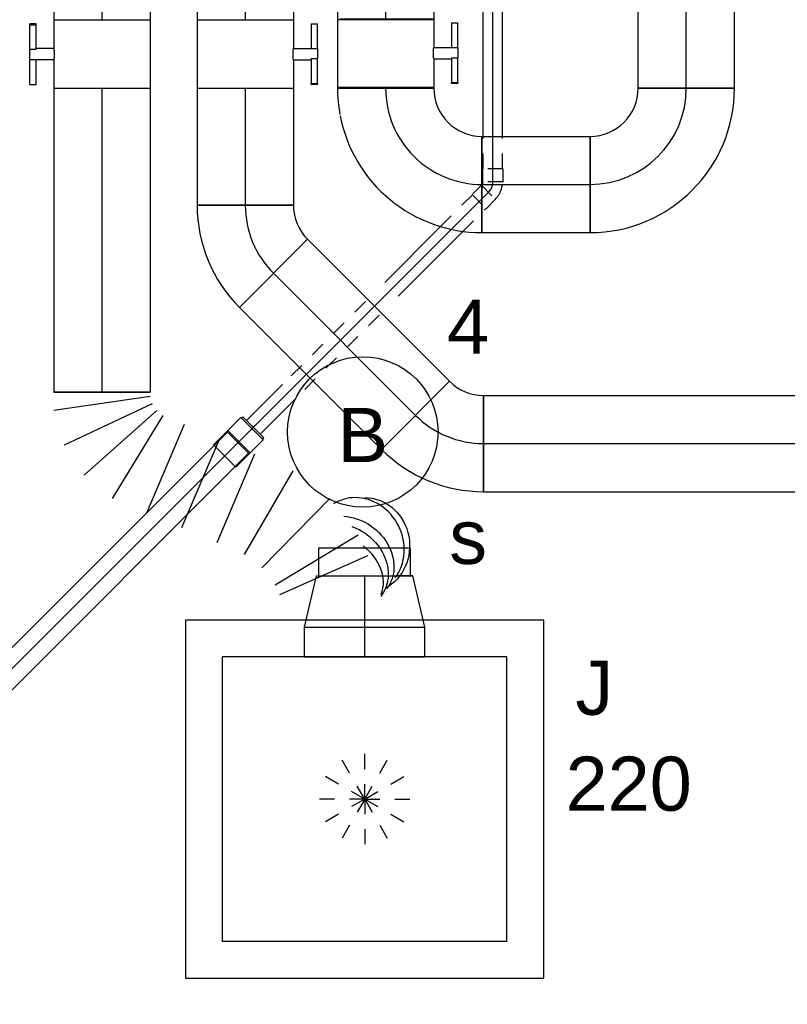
# Model space of a CAD drawing. Extents: x -257677 to 221252, y -185516 to 120782.
# Tile 117 of 171: x -25032 to -23756, y -52442 to -50805. Entities that reach past the tile are written whole.
import ezdxf
from ezdxf.enums import TextEntityAlignment as Align
from ezdxf.lldxf.tags import DXFTag

# ---------------------------------------------------------------- set-up
doc = ezdxf.new("R2010")
doc.units = 0
doc.header["$LTSCALE"] = 50
doc.linetypes.add('AUSGEZOGEN', pattern=[0])
doc.linetypes.add('STREEPJES', pattern=[0.1, 0.05, -0.05])
doc.layers.get('0').update_dxf_attribs({"linetype": 'CONTINUOUS'})
for name, color, linetype in [('EL6311--', 3, 'CONTINUOUS'), ('WL524---_D', 153, 'CONTINUOUS'), ('WL524---_HARTLIJN', 8, 'CONTINUOUS'), ('WL570---_TOEVOER', 3, 'CONTINUOUS'), ('WL570---_TOEVOER_HL', 8, 'CONTINUOUS'), ('WL570---_TOEVOER_RST', 2, 'CONTINUOUS'), ('WL570---_TOEVOER_RST_HL', 1, 'CONTINUOUS'), ('WM570---_TOEVOER_PR', 1, 'CONTINUOUS'), ('WM570---_TOEVOER_RST_PR', 1, 'CONTINUOUS')]:
    doc.layers.add(name, color=color, linetype=linetype)
doc.styles.add('BURO-018', font='ARIAL.TTF', dxfattribs={"height": 63})
tags = doc.linetypes.add('CENTER2', pattern=[28.575000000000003, 19.05, -3.175, 3.175, -3.175]).pattern_tags.tags
tags[10:11] = [DXFTag(74, 4), DXFTag(75, 0), DXFTag(340, '0'), DXFTag(46, 1.0), DXFTag(50, 0.0), DXFTag(44, 0.0), DXFTag(45, 0.0)]
tags[8:9] = [DXFTag(74, 4), DXFTag(75, 0), DXFTag(340, '0'), DXFTag(46, 1.0), DXFTag(50, 0.0), DXFTag(44, 0.0), DXFTag(45, 0.0)]
tags[6:7] = [DXFTag(74, 4), DXFTag(75, 0), DXFTag(340, '0'), DXFTag(46, 1.0), DXFTag(50, 0.0), DXFTag(44, 0.0), DXFTag(45, 0.0)]
tags[4:5] = [DXFTag(74, 4), DXFTag(75, 0), DXFTag(340, '0'), DXFTag(46, 1.0), DXFTag(50, 0.0), DXFTag(44, 0.0), DXFTag(45, 0.0)]

# ---------------------------------------------------------------- blocks, each defined once
blk = doc.blocks.new('1115B3')
at = {"color": 0, "linetype": 'Continuous'}
blk.add_circle((0, 3.5), 2.5, dxfattribs=at)
at = {"color": 0, "linetype": 'Continuous', "style": 'BURO-018'}
for tag, p in [('E_GKAST', (0, 11.5)), ('E_GROEP', (0, 8.5)), ('E_SGROEP', (4.5, 8.5)), ('E_ARMCODE', (0, 3.5)), ('E_SLET', (4.5, 2.5))]:
    blk.add_attdef(tag, text='', height=1.8, dxfattribs=at).set_placement(p, align=Align.MIDDLE)
blk = doc.blocks.new('*U795')
at = {"color": 0, "ltscale": 10}
for p, q in [((297.5, 297.5, -2757.5), (-297.5, 297.5, -2757.5)), ((-297.5, 297.5, -2757.5), (-297.5, -297.5, -2757.5)), ((297.5, -297.5, -2757.5), (297.5, 297.5, -2757.5)), ((236.5, 236.5, -2757.5), (-236.5, 236.5, -2757.5)), ((-236.5, -236.5, -2757.5), (-236.5, 236.5, -2757.5)), ((236.5, -236.5, -2757.5), (236.5, 236.5, -2757.5)), ((236.5, -236.5, -2757.5), (-236.5, -236.5, -2757.5)), ((-297.5, -297.5, -2757.5), (297.5, -297.5, -2757.5))]:
    blk.add_line(p, q, dxfattribs=at)
at = {"color": 8, "linetype": 'STREEPJES', "ltscale": 10}
for q in [(0, 100, -2757.5), (-50, 86.60254037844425, -2757.5), (50, 86.60254037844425, -2757.5), (-86.60254037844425, 50, -2757.5), (86.60254037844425, 50, -2757.5), (-100, 0, -2757.5), (-86.60254037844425, -50, -2757.5), (-50, -86.60254037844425, -2757.5), (0, -100, -2757.5), (50, -86.60254037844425, -2757.5), (86.60254037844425, -50, -2757.5), (100, 0, -2757.5)]:
    blk.add_line((0, 0, -2757.5), q, dxfattribs=at)
at = {"layer": 'WL570---_TOEVOER_RST_HL', "linetype": 'CENTER2'}
blk.add_circle((0, 0, -2757.5), 0.075, dxfattribs=at)
at = {"layer": 'WL570---_TOEVOER_RST', "color": 1, "style": 'BURO-018'}
for tag in ['MC', 'Q']:
    blk.add_attdef(tag, text='', height=90, dxfattribs=at).set_placement((0, 0), align=Align.MIDDLE)
at = {"layer": 'WM570---_TOEVOER_RST_PR', "color": 1, "style": 'BURO-018'}
blk.add_attdef('POSNR', text='', height=90, dxfattribs=at).set_placement((0, 0), align=Align.MIDDLE)
blk = doc.blocks.new('*U892')
at = {"color": 0, "ltscale": 10}
for p, q in [((0, 80.00000000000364, -2960), (760.7369599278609, 80.0000000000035, -2960)), ((0, -79.99999999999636, -2960), (2.939152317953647e-14, 80.00000000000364, -2960)), ((760.7369599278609, 80.00000000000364, -2960), (760.7369599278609, -79.99999999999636, -2960)), ((0, -79.99999999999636, -2960), (760.7369599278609, -79.9999999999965, -2960))]:
    blk.add_line(p, q, dxfattribs=at)
at = {"layer": 'WL570---_TOEVOER_HL', "linetype": 'CENTER2'}
blk.add_line((0, 3.637978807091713e-12, -2960), (760.7369599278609, 3.498233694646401e-12, -2960), dxfattribs=at)
at = {"layer": 'WM570---_TOEVOER_PR', "color": 1, "style": 'BURO-018'}
blk.add_attdef('POSNR', text='', height=90, dxfattribs=at).set_placement((0, 0), align=Align.MIDDLE)
blk = doc.blocks.new('*U894')
at = {"color": 0, "ltscale": 10}
for p, q in [((-9.687362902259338, 103.4497220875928, -2960), (103.4497220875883, -9.687362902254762, -2960)), ((-66.29999999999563, -80, -2960), (-66.30000000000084, 80.00000000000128, -2960))]:
    blk.add_line(p, q, dxfattribs=at)
for centre, radius, start, end in [((-66.29999999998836, 160.0623591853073, -2960), 80.06235918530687, 269.9999999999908, 315.0000000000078), ((-66.30000000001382, 160.0623591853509, -2960), 240.062359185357, 270.0000000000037, 314.9999999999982)]:
    blk.add_arc(centre, radius, start, end, dxfattribs=at)
at = {"layer": 'WL570---_TOEVOER_HL', "linetype": 'CENTER2'}
blk.add_arc((-66.30000000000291, 160.0623591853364, -2960), 160.0623591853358, 270.0000000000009, 315, dxfattribs=at)
at = {"layer": 'WM570---_TOEVOER_PR', "color": 1, "style": 'BURO-018'}
blk.add_attdef('POSNR', text='', height=90, dxfattribs=at).set_placement((0, 0), align=Align.MIDDLE)
blk = doc.blocks.new('*U896')
at = {"color": 0, "ltscale": 10}
for p, q in [((0, 80, -2960), (1244.696070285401, 80, -2960)), ((0, -80, -2960), (0, 80, -2960)), ((1244.696070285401, 80, -2960), (1244.696070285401, -80, -2960)), ((0, -80, -2960), (1244.696070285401, -80, -2960))]:
    blk.add_line(p, q, dxfattribs=at)
at = {"layer": 'WL570---_TOEVOER_HL', "linetype": 'CENTER2'}
blk.add_line((0, 0, -2960), (1244.696070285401, 0, -2960), dxfattribs=at)
at = {"layer": 'WM570---_TOEVOER_PR', "color": 1, "style": 'BURO-018'}
blk.add_attdef('POSNR', text='', height=90, dxfattribs=at).set_placement((0, 0), align=Align.MIDDLE)
blk = doc.blocks.new('*U898')
at = {"color": 0, "ltscale": 10}
for p, q in [((-49.5, 100, -2780), (0, 99.99999999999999, -2780)), ((-49.5, 100, -2780), (-49.50000000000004, -100, -2780)), ((0, 100, -2780), (85.19999999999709, 79.99999999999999, -2780)), ((0, 100, -2780), (-3.673940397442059e-14, -100, -2780)), ((0, 100, -2780), (-3.673940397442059e-14, -100, -2780)), ((0, 100, -2780), (-3.673940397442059e-14, -100, -2780)), ((85.19999999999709, 80, -2780), (85.19999999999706, -80, -2780)), ((85.19999999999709, 80, -2780), (85.19999999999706, -80, -2780)), ((85.19999999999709, 76, -2780), (131.8999999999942, 75.99999999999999, -2780)), ((131.8999999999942, 76, -2780), (131.8999999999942, -76, -2780)), ((131.8999999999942, 76, -2780), (131.8999999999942, -76, -2780)), ((0, -100, -2780), (85.19999999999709, -80.00000000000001, -2780)), ((85.19999999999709, -76, -2780), (131.8999999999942, -76.00000000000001, -2780)), ((-49.5, -100, -2780), (0, -100, -2780))]:
    blk.add_line(p, q, dxfattribs=at)
at = {"layer": 'WL570---_TOEVOER_RST_HL', "linetype": 'CENTER2'}
for p, q in [((-49.5, 0, -2780), (0, -9.093002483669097e-15, -2780)), ((0, 0, -2780), (85.19999999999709, -1.565098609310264e-14, -2780))]:
    blk.add_line(p, q, dxfattribs=at)
blk.add_circle((85.19999999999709, 0, -2780), 0.075, dxfattribs=at)
at = {"layer": 'WM570---_TOEVOER_RST_PR', "color": 1, "style": 'BURO-018'}
blk.add_attdef('POSNR', text='', height=90, dxfattribs=at).set_placement((0, 0), align=Align.MIDDLE)
blk = doc.blocks.new('*U899')
at = {"color": 0, "ltscale": 10}
for p, q in [((305.1564852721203, 516.6920556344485, -2960), (305.1564852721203, 489.7513343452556, -2960)), ((320.2381389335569, 287.9656799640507, -2960), (236.8242675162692, 425.9784964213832, -2960)), ((271.7515399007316, 441.5115102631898, -2960), (336.7678822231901, 295.3168618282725, -2960)), ((176.8446913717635, 378.5737925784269, -2960), (291.8520976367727, 265.5308451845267, -2960)), ((269.9095987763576, 236.7625310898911, -2960), (130.4802910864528, 317.7864757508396, -2960)), ((103.1529574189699, 253.3723160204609, -2960), (250.4459484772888, 190.8841188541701, -2960)), ((78.35632259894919, 194.9233500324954, -2960), (225.6493136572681, 132.4351528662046, -2960)), ((53.55968777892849, 136.4743840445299, -2960), (200.8526788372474, 73.98618687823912, -2960)), ((38.59008602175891, 101.1890418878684, -2960), (176.681921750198, 17.01249794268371, -2960)), ((19.1923307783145, 83.7954295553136, -2960), (87.87070033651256, -62.62289989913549, -2960)), ((138.1393195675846, -29.3437625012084, -2960), (30.17178086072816, 91.06411195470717, -2960)), ((0, -80.00000000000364, -2960), (-2.572996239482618e-14, 79.99999999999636, -2960)), ((30.14313796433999, -80.00000000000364, -2960), (6.583731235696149, 79.99999999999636, -2960))]:
    blk.add_line(p, q, dxfattribs=at)
at = {"color": 0, "ltscale": 10, "extrusion": (0, 0, -1)}
for centre, major_axis, ratio, start_param, end_param in [((255.1564852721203, 436.6920556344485, -2960), (-80, -1.286498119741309e-14), 0.9349940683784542, 0, 2.583353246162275), ((278.6304343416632, 409.5533304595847, -2960), (-48.47828942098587, -63.63847464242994), 0.8476304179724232, 0.8947842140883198, 3.141592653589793), ((291.0881742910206, 400.0633179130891, -2960), (-48.47828942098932, -63.63847464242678), 0.8476304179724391, 1.19896736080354, 3.141592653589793)]:
    blk.add_ellipse(centre, major_axis=major_axis, ratio=ratio, start_param=start_param, end_param=end_param, dxfattribs=at)
at = {"color": 0, "ltscale": 10}
for centre, major_axis, ratio, start_param, end_param in [((255.1564852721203, 427.4352313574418, -2960), (-73.06842115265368, -36.19259633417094), 0.8999930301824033, 3.560939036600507, 5.863838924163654), ((302.3650207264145, 391.4728822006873, -2960), (-39.40071089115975, -69.9638230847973), 0.7826080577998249, 3.249942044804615, 4.533098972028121), ((255.1564852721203, 427.4352313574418, -2960), (-73.06842115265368, -36.19259633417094), 0.8999930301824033, 5.863838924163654, 6.375475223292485)]:
    blk.add_ellipse(centre, major_axis=major_axis, ratio=ratio, start_param=start_param, end_param=end_param, dxfattribs=at)
at = {"layer": 'WM570---_TOEVOER_PR', "color": 1, "style": 'BURO-018'}
blk.add_attdef('POSNR', text='', height=90, dxfattribs=at).set_placement((0, 0), align=Align.MIDDLE)
blk = doc.blocks.new('*U900')
at = {"color": 0, "ltscale": 10}
for p, q in [((0, 79.99999999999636, -2960), (504.6456299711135, 79.99999999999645, -2960)), ((504.6456299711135, 79.99999999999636, -2960), (504.6456299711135, -80.00000000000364, -2960)), ((0, -80.00000000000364, -2960), (504.6456299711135, -80.00000000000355, -2960))]:
    blk.add_line(p, q, dxfattribs=at)
at = {"layer": 'WL570---_TOEVOER_HL', "linetype": 'CENTER2'}
blk.add_line((0, -3.637978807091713e-12, -2960), (504.6456299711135, -3.556825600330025e-12, -2960), dxfattribs=at)
at = {"layer": 'WM570---_TOEVOER_PR', "color": 1, "style": 'BURO-018'}
blk.add_attdef('POSNR', text='', height=90, dxfattribs=at).set_placement((0, 0), align=Align.MIDDLE)
blk = doc.blocks.new('*U901')
at = {"color": 2, "ltscale": 10}
for p, q in [((-57.25, 79.99999999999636, -2960), (57.25, 79.99999999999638, -2960)), ((-57.25, -80.00000000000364, -2960), (-57.25000000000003, 79.99999999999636, -2960)), ((57.25, 79.99999999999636, -2960), (57.25000000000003, -80.00000000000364, -2960)), ((-57.25, -80.00000000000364, -2960), (-9.541666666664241, -80.00000000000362, -2960)), ((-9.541666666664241, -80.00000000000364, -2960), (-9.541666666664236, -109.3333333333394, -2960)), ((9.541666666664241, -80.00000000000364, -2960), (9.541666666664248, -120.0000000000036, -2960)), ((9.541666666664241, -80.00000000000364, -2960), (57.25, -80.00000000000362, -2960)), ((-50.2466210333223, -109.3333333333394, -2960), (-50.2466210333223, -120.0000000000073, -2960)), ((-48.91328769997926, -109.3333333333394, -2960), (-50.2466210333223, -109.3333333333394, -2960)), ((-7.515583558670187, -109.3333333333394, -2960), (-48.91328769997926, -109.3333333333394, -2960)), ((-48.91328769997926, -120.0000000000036, -2960), (-48.91328769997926, -109.3333333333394, -2960)), ((-7.515583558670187, -109.3333333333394, -2960), (-7.515583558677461, -120.0000000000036, -2960)), ((50.24662103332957, -109.3333333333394, -2960), (9.541666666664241, -109.3333333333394, -2960)), ((50.24662103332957, -120.0000000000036, -2960), (50.24662103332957, -109.3333333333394, -2960)), ((-50.2466210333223, -120.0000000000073, -2960), (-48.91328769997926, -120.0000000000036, -2960)), ((-7.515583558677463, -120.0000000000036, -2960), (-48.91328769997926, -120.0000000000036, -2960)), ((9.541666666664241, -120.0000000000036, -2960), (-7.515583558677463, -120.0000000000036, -2960)), ((50.24662103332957, -120.0000000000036, -2960), (9.541666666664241, -120.0000000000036, -2960))]:
    blk.add_line(p, q, dxfattribs=at)
blk.add_spline([(-9.492711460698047, -79.99417583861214, -2960), (-9.34634818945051, -79.97693931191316, -2960), (-9.104078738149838, -79.94898902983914, -2960), (-8.768389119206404, -79.91145878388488, -2960), (-8.342723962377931, -79.86587281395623, -2960), (-7.831451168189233, -79.81408537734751, -2960), (-7.239817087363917, -79.75820677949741, -2960), (-6.573892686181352, -79.7005185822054, -2960), (-5.840511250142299, -79.64338119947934, -2960), (-5.047198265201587, -79.58913749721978, -2960), (-4.202094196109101, -79.54001629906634, -2960), (-3.313870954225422, -79.49803983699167, -2960), (-2.391642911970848, -79.46493914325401, -2960), (-1.444873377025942, -79.44208114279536, -2960), (-0.4832774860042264, -79.43041076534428, -2960), (0.4832774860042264, -79.43041076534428, -2960), (1.444873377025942, -79.44208114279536, -2960), (2.391642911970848, -79.46493914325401, -2960), (3.313870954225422, -79.49803983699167, -2960), (4.202094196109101, -79.54001629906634, -2960), (5.047198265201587, -79.58913749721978, -2960), (5.840511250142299, -79.64338119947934, -2960), (6.573892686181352, -79.7005185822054, -2960), (7.239817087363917, -79.75820677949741, -2960), (7.831451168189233, -79.81408537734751, -2960), (8.342723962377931, -79.86587281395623, -2960), (8.768389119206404, -79.91145878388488, -2960), (9.104078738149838, -79.94898902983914, -2960), (9.34634818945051, -79.97693931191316, -2960), (9.492711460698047, -79.99417583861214, -2960), (9.541666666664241, -80.00000000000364, -2960)], degree=3, dxfattribs=at)
at = {"layer": 'WL570---_TOEVOER', "color": 1, "style": 'BURO-018'}
blk.add_attdef('I', text='', height=90, dxfattribs=at).set_placement((0, 0), align=Align.MIDDLE)
at = {"layer": 'WM570---_TOEVOER_PR', "color": 1, "style": 'BURO-018'}
blk.add_attdef('POSNR', text='', height=90, dxfattribs=at).set_placement((0, 0), align=Align.MIDDLE)
blk = doc.blocks.new('*U902')
at = {"color": 0, "ltscale": 10}
for p, q in [((-9.687362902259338, 103.4497220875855, -2960), (103.4497220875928, -9.687362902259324, -2960)), ((-66.29999999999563, -80.00000000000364, -2960), (-66.29999999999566, 79.99999999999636, -2960))]:
    blk.add_line(p, q, dxfattribs=at)
for centre, radius, start, end in [((-66.29999999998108, 160.0623591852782, -2960), 80.06235918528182, 269.9999999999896, 315.0000000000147), ((-66.30000000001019, 160.0623591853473, -2960), 240.0623591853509, 270.0000000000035, 314.9999999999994)]:
    blk.add_arc(centre, radius, start, end, dxfattribs=at)
at = {"layer": 'WL570---_TOEVOER_HL', "linetype": 'CENTER2'}
blk.add_arc((-66.29999999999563, 160.0623591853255, -2960), 160.0623591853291, 270, 315, dxfattribs=at)
at = {"layer": 'WM570---_TOEVOER_PR', "color": 1, "style": 'BURO-018'}
blk.add_attdef('POSNR', text='', height=90, dxfattribs=at).set_placement((0, 0), align=Align.MIDDLE)
blk = doc.blocks.new('*U906')
at = {"color": 0, "ltscale": 10}
for p, q in [((0, 79.99999999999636, -2960), (69.8498899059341, 79.99999999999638, -2960)), ((0, -80.00000000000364, -2960), (-2.572996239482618e-14, 79.99999999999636, -2960)), ((0, -80.00000000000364, -2960), (69.8498899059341, -80.00000000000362, -2960))]:
    blk.add_line(p, q, dxfattribs=at)
at = {"layer": 'WL570---_TOEVOER_HL', "linetype": 'CENTER2'}
blk.add_line((0, -3.637978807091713e-12, -2960), (69.8498899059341, -3.626746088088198e-12, -2960), dxfattribs=at)
at = {"layer": 'WM570---_TOEVOER_PR', "color": 1, "style": 'BURO-018'}
blk.add_attdef('POSNR', text='', height=90, dxfattribs=at).set_placement((0, 0), align=Align.MIDDLE)
blk = doc.blocks.new('*U1024')
at = {"color": 0, "ltscale": 10}
for p, q in [((31.00000000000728, 25.00000000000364, -2750.000000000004), (34.10000000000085, 25.00000000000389, -2750.000000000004)), ((34.09999999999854, 25.00000000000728, -2750.000000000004), (34.10000000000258, -24.99999999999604, -2750.000000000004)), ((31, -24.99999999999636, -2750.000000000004), (34.10000000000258, -24.9999999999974, -2750.000000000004))]:
    blk.add_line(p, q, dxfattribs=at)
at = {"layer": 'WL524---_HARTLIJN', "linetype": 'CENTER2'}
blk.add_line((7.275957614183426e-12, 3.637978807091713e-12, -2750.000000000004), (11.00000000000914, 1.952660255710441e-12, -2750.000000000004), dxfattribs=at)
at = {"layer": 'WL524---_D', "color": 1, "style": 'BURO-018'}
blk.add_attdef('POSNR', text='', height=90, dxfattribs=at).set_placement((0, 0), align=Align.MIDDLE)
blk = doc.blocks.new('*U1051')
at = {"color": 0, "ltscale": 10}
for p, q in [((-31, 26.24999999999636, -2750.000000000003), (33.00000000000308, 26.24999999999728, -2750.000000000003)), ((-31, 26.24999999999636, -2750.000000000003), (-31.00000000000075, -26.25000000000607, -2750.000000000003)), ((0, 26.24999999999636, -2750.000000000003), (-7.518985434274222e-13, -26.25000000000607, -2750.000000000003)), ((2, 26.25000000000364, -2750.000000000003), (1.999999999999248, -26.24999999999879, -2750.000000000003)), ((33, 26.25000000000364, -2750.000000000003), (32.99999999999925, -26.24999999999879, -2750.000000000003)), ((-31, -26.25, -2750.000000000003), (33.00000000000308, -26.24999999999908, -2750.000000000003))]:
    blk.add_line(p, q, dxfattribs=at)
at = {"layer": 'WL524---_HARTLIJN', "linetype": 'CENTER2'}
blk.add_line((0, 0, -2750.000000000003), (2.00000000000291, 1.073696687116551e-12, -2750.000000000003), dxfattribs=at)
at = {"layer": 'WL524---_D', "color": 1, "style": 'BURO-018'}
blk.add_attdef('POSNR', text='', height=90, dxfattribs=at).set_placement((0, 0), align=Align.MIDDLE)
blk = doc.blocks.new('*U1053')
at = {"color": 0, "ltscale": 10}
for p, q in [((30.0000000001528, 25.00000000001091, -2750.000000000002), (3144.437723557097, 25.00000000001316, -2750.000000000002)), ((3144.437723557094, 25.00000000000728, -2750.000000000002), (3144.437723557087, -24.99999999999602, -2750.000000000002)), ((29.9999999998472, -24.99999999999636, -2750.000000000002), (3144.437723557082, -24.99999999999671, -2750.000000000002))]:
    blk.add_line(p, q, dxfattribs=at)
at = {"layer": 'WL524---_HARTLIJN', "linetype": 'CENTER2'}
blk.add_line((0, 7.275957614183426e-12, -2750.000000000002), (3144.437723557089, 7.974163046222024e-12, -2750.000000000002), dxfattribs=at)
at = {"layer": 'WL524---_D', "color": 1, "style": 'BURO-018'}
blk.add_attdef('POSNR', text='', height=90, dxfattribs=at).set_placement((0, 0), align=Align.MIDDLE)
blk = doc.blocks.new('*U1055')
at = {"color": 0, "ltscale": 10}
for p, q in [((0, 79.99999999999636, -2960), (68.23732852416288, 79.99999999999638, -2960)), ((0, -80.00000000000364, -2960), (-2.572996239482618e-14, 79.99999999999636, -2960)), ((69.8498899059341, 79.99999999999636, -2960), (69.84988990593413, -80.00000000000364, -2960)), ((0, -80.00000000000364, -2960), (69.8498899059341, -80.00000000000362, -2960))]:
    blk.add_line(p, q, dxfattribs=at)
at = {"layer": 'WL570---_TOEVOER_HL', "linetype": 'CENTER2'}
blk.add_line((0, -3.637978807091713e-12, -2960), (69.8498899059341, -3.626746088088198e-12, -2960), dxfattribs=at)
at = {"layer": 'WM570---_TOEVOER_PR', "color": 1, "style": 'BURO-018'}
blk.add_attdef('POSNR', text='', height=90, dxfattribs=at).set_placement((0, 0), align=Align.MIDDLE)
blk = doc.blocks.new('*U1056')
at = {"color": 0, "ltscale": 10}
for p, q in [((0, 79.99999999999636, -2960), (69.8498899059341, 79.99999999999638, -2960)), ((0, -80.00000000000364, -2960), (-2.572996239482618e-14, 79.99999999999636, -2960)), ((0, -80.00000000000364, -2960), (69.8498899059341, -80.00000000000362, -2960))]:
    blk.add_line(p, q, dxfattribs=at)
at = {"layer": 'WL570---_TOEVOER_HL', "linetype": 'CENTER2'}
blk.add_line((0, -3.637978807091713e-12, -2960), (69.8498899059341, -3.626746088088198e-12, -2960), dxfattribs=at)
at = {"layer": 'WM570---_TOEVOER_PR', "color": 1, "style": 'BURO-018'}
blk.add_attdef('POSNR', text='', height=90, dxfattribs=at).set_placement((0, 0), align=Align.MIDDLE)
blk = doc.blocks.new('*U1057')
at = {"color": 2, "ltscale": 10}
for p, q in [((-9.541666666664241, 120, -2960), (-50.2466210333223, 120, -2960)), ((-50.2466210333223, 109.3333333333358, -2960), (-50.2466210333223, 120, -2960)), ((-9.541666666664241, 79.99999999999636, -2960), (-9.541666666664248, 119.9999999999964, -2960)), ((-9.541666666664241, 119.9999999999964, -2960), (7.515583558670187, 119.9999999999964, -2960)), ((7.515583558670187, 109.3333333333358, -2960), (7.515583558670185, 119.9999999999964, -2960)), ((48.91328769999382, 120, -2960), (7.515583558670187, 120, -2960)), ((48.91328769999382, 120, -2960), (50.24662103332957, 119.9999999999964, -2960)), ((48.91328769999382, 109.3333333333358, -2960), (48.91328769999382, 120, -2960)), ((50.24662103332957, 119.9999999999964, -2960), (50.24662103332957, 109.3333333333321, -2960)), ((-50.2466210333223, 109.3333333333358, -2960), (-9.541666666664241, 109.3333333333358, -2960)), ((7.515583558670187, 109.3333333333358, -2960), (48.91328769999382, 109.3333333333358, -2960)), ((9.541666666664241, 79.99999999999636, -2960), (9.541666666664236, 109.3333333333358, -2960)), ((50.24662103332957, 109.3333333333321, -2960), (48.91328769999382, 109.3333333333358, -2960)), ((-57.25, 79.99999999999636, -2960), (-9.541666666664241, 79.99999999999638, -2960)), ((-57.25, -80.00000000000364, -2960), (-57.25000000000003, 79.99999999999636, -2960)), ((9.541666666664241, 79.99999999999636, -2960), (57.25, 79.99999999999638, -2960)), ((57.25, 79.99999999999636, -2960), (57.25000000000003, -80.00000000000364, -2960)), ((-57.25, -80.00000000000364, -2960), (57.25, -80.00000000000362, -2960))]:
    blk.add_line(p, q, dxfattribs=at)
blk.add_spline([(9.492711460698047, 79.99417583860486, -2960), (9.34634818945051, 79.97693931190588, -2960), (9.104078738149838, 79.94898902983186, -2960), (8.768389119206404, 79.9114587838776, -2960), (8.342723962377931, 79.86587281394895, -2960), (7.831451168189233, 79.81408537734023, -2960), (7.239817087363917, 79.75820677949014, -2960), (6.573892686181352, 79.70051858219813, -2960), (5.840511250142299, 79.64338119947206, -2960), (5.047198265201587, 79.5891374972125, -2960), (4.202094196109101, 79.54001629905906, -2960), (3.313870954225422, 79.49803983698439, -2960), (2.391642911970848, 79.46493914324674, -2960), (1.444873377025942, 79.44208114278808, -2960), (0.4832774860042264, 79.430410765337, -2960), (-0.4832774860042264, 79.430410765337, -2960), (-1.444873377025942, 79.44208114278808, -2960), (-2.391642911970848, 79.46493914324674, -2960), (-3.313870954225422, 79.49803983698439, -2960), (-4.202094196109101, 79.54001629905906, -2960), (-5.047198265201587, 79.5891374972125, -2960), (-5.840511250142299, 79.64338119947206, -2960), (-6.573892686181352, 79.70051858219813, -2960), (-7.239817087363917, 79.75820677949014, -2960), (-7.831451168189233, 79.81408537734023, -2960), (-8.342723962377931, 79.86587281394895, -2960), (-8.768389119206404, 79.9114587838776, -2960), (-9.104078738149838, 79.94898902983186, -2960), (-9.34634818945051, 79.97693931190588, -2960), (-9.492711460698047, 79.99417583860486, -2960), (-9.541666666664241, 79.99999999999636, -2960)], degree=3, dxfattribs=at)
at = {"layer": 'WL570---_TOEVOER', "color": 1, "style": 'BURO-018'}
blk.add_attdef('I', text='', height=90, dxfattribs=at).set_placement((0, 0), align=Align.MIDDLE)
at = {"layer": 'WM570---_TOEVOER_PR', "color": 1, "style": 'BURO-018'}
blk.add_attdef('POSNR', text='', height=90, dxfattribs=at).set_placement((0, 0), align=Align.MIDDLE)
blk = doc.blocks.new('*U1058')
at = {"color": 0, "ltscale": 10}
for p, q in [((0, 79.99999999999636, -2960), (193.8932516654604, 79.99999999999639, -2960)), ((193.8932516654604, 79.99999999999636, -2960), (193.8932516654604, -80.00000000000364, -2960)), ((0, -80.00000000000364, -2960), (193.8932516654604, -80.00000000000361, -2960))]:
    blk.add_line(p, q, dxfattribs=at)
at = {"layer": 'WL570---_TOEVOER_HL', "linetype": 'CENTER2'}
blk.add_line((0, -3.637978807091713e-12, -2960), (193.8932516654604, -3.606798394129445e-12, -2960), dxfattribs=at)
at = {"layer": 'WM570---_TOEVOER_PR', "color": 1, "style": 'BURO-018'}
blk.add_attdef('POSNR', text='', height=90, dxfattribs=at).set_placement((0, 0), align=Align.MIDDLE)
blk = doc.blocks.new('*U1059')
at = {"color": 2, "ltscale": 10}
for p, q in [((-9.541666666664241, 120, -2960), (-50.2466210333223, 120, -2960)), ((-50.2466210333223, 109.3333333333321, -2960), (-50.2466210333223, 120, -2960)), ((-9.541666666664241, 79.99999999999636, -2960), (-9.541666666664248, 119.9999999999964, -2960)), ((-9.541666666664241, 119.9999999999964, -2960), (7.515583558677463, 119.9999999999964, -2960)), ((7.515583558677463, 109.3333333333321, -2960), (7.515583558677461, 119.9999999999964, -2960)), ((48.91328770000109, 120, -2960), (7.515583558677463, 120, -2960)), ((48.91328770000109, 120, -2960), (50.24662103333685, 119.9999999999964, -2960)), ((48.91328770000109, 109.3333333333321, -2960), (48.91328770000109, 120, -2960)), ((50.24662103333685, 119.9999999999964, -2960), (50.24662103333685, 109.3333333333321, -2960)), ((-50.2466210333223, 109.3333333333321, -2960), (-9.541666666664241, 109.3333333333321, -2960)), ((7.515583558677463, 109.3333333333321, -2960), (48.91328770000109, 109.3333333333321, -2960)), ((9.541666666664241, 79.99999999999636, -2960), (9.541666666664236, 109.3333333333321, -2960)), ((50.24662103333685, 109.3333333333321, -2960), (48.91328770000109, 109.3333333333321, -2960)), ((-57.25, 79.99999999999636, -2960), (-9.541666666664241, 79.99999999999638, -2960)), ((-57.25, -76.00000000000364, -2960), (-57.25000000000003, 79.99999999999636, -2960)), ((9.541666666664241, 79.99999999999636, -2960), (57.25, 79.99999999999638, -2960)), ((57.25, 79.99999999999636, -2960), (57.25000000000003, -80.00000000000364, -2960)), ((57.25, 75.99999999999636, -2960), (58.25300824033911, 75.99999999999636, -2960)), ((-55.63743861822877, -80.00000000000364, -2960), (57.25, -80.00000000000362, -2960)), ((57.25, -76.00000000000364, -2960), (58.25300824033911, -76.00000000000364, -2960))]:
    blk.add_line(p, q, dxfattribs=at)
blk.add_spline([(9.492711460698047, 79.99417583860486, -2960), (9.34634818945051, 79.97693931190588, -2960), (9.104078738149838, 79.94898902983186, -2960), (8.768389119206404, 79.9114587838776, -2960), (8.342723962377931, 79.86587281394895, -2960), (7.831451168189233, 79.81408537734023, -2960), (7.239817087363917, 79.75820677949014, -2960), (6.573892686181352, 79.70051858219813, -2960), (5.840511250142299, 79.64338119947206, -2960), (5.047198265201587, 79.5891374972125, -2960), (4.202094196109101, 79.54001629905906, -2960), (3.313870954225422, 79.49803983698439, -2960), (2.391642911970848, 79.46493914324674, -2960), (1.444873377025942, 79.44208114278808, -2960), (0.4832774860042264, 79.430410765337, -2960), (-0.4832774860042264, 79.430410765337, -2960), (-1.444873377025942, 79.44208114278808, -2960), (-2.391642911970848, 79.46493914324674, -2960), (-3.313870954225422, 79.49803983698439, -2960), (-4.202094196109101, 79.54001629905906, -2960), (-5.047198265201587, 79.5891374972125, -2960), (-5.840511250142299, 79.64338119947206, -2960), (-6.573892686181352, 79.70051858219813, -2960), (-7.239817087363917, 79.75820677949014, -2960), (-7.831451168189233, 79.81408537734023, -2960), (-8.342723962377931, 79.86587281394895, -2960), (-8.768389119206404, 79.9114587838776, -2960), (-9.104078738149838, 79.94898902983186, -2960), (-9.34634818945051, 79.97693931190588, -2960), (-9.492711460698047, 79.99417583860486, -2960), (-9.541666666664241, 79.99999999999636, -2960)], degree=3, dxfattribs=at)
at = {"layer": 'WL570---_TOEVOER', "color": 1, "style": 'BURO-018'}
blk.add_attdef('I', text='', height=90, dxfattribs=at).set_placement((0, 0), align=Align.MIDDLE)
at = {"layer": 'WM570---_TOEVOER_PR', "color": 1, "style": 'BURO-018'}
blk.add_attdef('POSNR', text='', height=90, dxfattribs=at).set_placement((0, 0), align=Align.MIDDLE)
blk = doc.blocks.new('*U1060')
at = {"color": 0, "ltscale": 10}
for p, q in [((0, 80, -2960), (179.6956647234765, 80, -2960)), ((0, -80, -2960), (0, 80, -2960)), ((179.6956647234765, 80, -2960), (179.6956647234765, -80, -2960)), ((0, -80, -2960), (179.6956647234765, -80, -2960))]:
    blk.add_line(p, q, dxfattribs=at)
at = {"layer": 'WL570---_TOEVOER_HL', "linetype": 'CENTER2'}
blk.add_line((0, 0, -2960), (179.6956647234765, 0, -2960), dxfattribs=at)
at = {"layer": 'WM570---_TOEVOER_PR', "color": 1, "style": 'BURO-018'}
blk.add_attdef('POSNR', text='', height=90, dxfattribs=at).set_placement((0, 0), align=Align.MIDDLE)
blk = doc.blocks.new('*U1061')
at = {"color": 0, "ltscale": 10}
for p, q in [((-80, 159.9999999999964, -2960), (80, 159.9999999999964, -2960)), ((-160, 75.99999999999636, -2960), (-161.0030082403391, 75.99999999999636, -2960)), ((-160, -80.00000000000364, -2960), (-160, 79.99999999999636, -2960)), ((-160, -76.00000000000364, -2960), (-160, 75.99999999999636, -2960)), ((-160, -76.00000000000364, -2960), (-161.0030082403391, -76.00000000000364, -2960))]:
    blk.add_line(p, q, dxfattribs=at)
for centre, radius, start, end in [((-160.0000000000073, 160, -2960), 80.00000000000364, 270.0000000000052, 359.9999999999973), ((-160, 159.9999999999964, -2960), 240, 280.9763698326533, 0), ((-160, 159.9999999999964, -2960), 240, 270, 280.4753138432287)]:
    blk.add_arc(centre, radius, start, end, dxfattribs=at)
at = {"layer": 'WL570---_TOEVOER_HL', "linetype": 'CENTER2'}
blk.add_arc((-160, 159.9999999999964, -2960), 160, 270, 0, dxfattribs=at)
at = {"layer": 'WM570---_TOEVOER_PR', "color": 1, "style": 'BURO-018'}
blk.add_attdef('POSNR', text='', height=90, dxfattribs=at).set_placement((0, 0), align=Align.MIDDLE)
blk = doc.blocks.new('*U1062')
at = {"color": 8, "linetype": 'STREEPJES', "ltscale": 10}
for p, q in [((21.99999999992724, 16.00000000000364, -2757.000000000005), (75.74063127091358, 16.00000000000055, -2757.000000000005)), ((22.00000000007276, -15.99999999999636, -2757.000000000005), (75.74063127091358, -15.99999999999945, -2757.000000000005))]:
    blk.add_line(p, q, dxfattribs=at)
at = {"color": 0, "ltscale": 10}
for p, q in [((75.74063127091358, 16, -2757.000000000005), (814.5750929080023, 15.9999999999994, -2757.000000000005)), ((814.5750929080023, 16, -2757.000000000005), (814.5750929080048, -16, -2757.000000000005)), ((75.74063127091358, -16, -2757.000000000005), (814.5750929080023, -16.0000000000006, -2757.000000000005))]:
    blk.add_line(p, q, dxfattribs=at)
at = {"layer": 'WL524---_HARTLIJN', "linetype": 'CENTER2'}
blk.add_line((0, 0, -2757.000000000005), (814.5750929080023, -1.96630789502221e-12, -2757.000000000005), dxfattribs=at)
at = {"layer": 'WL524---_D', "color": 1, "style": 'BURO-018'}
blk.add_attdef('POSNR', text='', height=90, dxfattribs=at).set_placement((0, 0), align=Align.MIDDLE)
blk = doc.blocks.new('*U1063')
at = {"color": 8, "linetype": 'STREEPJES', "ltscale": 10}
for p, q in [((10.7480230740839, 34.5068109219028, -2757.000000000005), (-4.80832611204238, 18.95046173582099, -2757.000000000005)), ((34.50681092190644, 10.74802307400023, -2757.000000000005), (10.74802307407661, 34.50681092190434, -2757.000000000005)), ((-32.00000000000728, 16.79999999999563, -2757.000000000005), (-10.00000000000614, 16.80000000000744, -2757.000000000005)), ((-32.00000000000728, 16.79999999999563, -2757.000000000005), (-31.99999999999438, -16.80000000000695, -2757.000000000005)), ((-10, 16.80000000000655, -2757.000000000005), (-9.199999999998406, 16.00000000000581, -2757.000000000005)), ((-10, 16.80000000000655, -2757.000000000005), (-9.999999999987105, -16.79999999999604, -2757.000000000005)), ((-9.199999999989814, 16.00000000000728, -2757.000000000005), (-4.808326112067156, 17.81909088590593, -2757.000000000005)), ((-4.808326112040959, 18.95046173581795, -2757.000000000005), (-4.808326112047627, 17.81909088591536, -2757.000000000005)), ((18.95046173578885, -4.808326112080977, -2757.000000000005), (-4.808326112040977, 18.95046173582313, -2757.000000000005)), ((34.50681092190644, 10.74802307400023, -2757.000000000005), (18.95046173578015, -4.808326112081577, -2757.000000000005)), ((-9.999999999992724, -16.79999999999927, -2757.000000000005), (-9.19999999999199, -15.99999999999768, -2757.000000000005)), ((18.95046173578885, -4.808326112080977, -2757.000000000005), (17.8190908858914, -4.808326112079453, -2757.000000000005)), ((-31.99999999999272, -16.80000000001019, -2757.000000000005), (-9.999999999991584, -16.79999999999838, -2757.000000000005))]:
    blk.add_line(p, q, dxfattribs=at)
blk.add_arc((-9.19999999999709, 22.21076477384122, -2757.000000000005), 38.21076477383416, 270.0000000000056, 315.0000000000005, dxfattribs=at)
at = {"layer": 'WL524---_HARTLIJN', "linetype": 'CENTER2'}
blk.add_arc((-9.199999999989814, 22.21076477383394, -2757.000000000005), 22.21076477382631, 270.0000000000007, 315.0000000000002, dxfattribs=at)
at = {"layer": 'WL524---_D', "color": 1, "style": 'BURO-018'}
blk.add_attdef('POSNR', text='', height=90, dxfattribs=at).set_placement((0, 0), align=Align.MIDDLE)
blk = doc.blocks.new('*U1064')
at = {"color": 0, "ltscale": 10}
for p, q in [((21.99999999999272, 16.00000000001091, -2757.000000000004), (107.7449874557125, 16.00000000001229, -2757.000000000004)), ((347.7449874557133, 16.00000000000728, -2757.000000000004), (479.0174206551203, 16.0000000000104, -2757.000000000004)), ((22.00000000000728, -15.99999999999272, -2757.000000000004), (107.7449874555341, -15.99999999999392, -2757.000000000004)), ((347.7449874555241, -15.99999999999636, -2757.000000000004), (499.7174383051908, -15.99999999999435, -2757.000000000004))]:
    blk.add_line(p, q, dxfattribs=at)
at = {"color": 8, "linetype": 'STREEPJES', "ltscale": 10}
for p, q in [((127.7449874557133, 16.00000000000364, -2757.000000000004), (327.7449874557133, 16.00000000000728, -2757.000000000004)), ((479.0174206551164, 16.00000000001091, -2757.000000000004), (553.7949976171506, 16.00000000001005, -2757.000000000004)), ((127.7449874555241, -15.99999999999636, -2757.000000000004), (327.7449874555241, -15.99999999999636, -2757.000000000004)), ((499.717438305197, -16, -2757.000000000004), (553.7949976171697, -16.00000000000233, -2757.000000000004))]:
    blk.add_line(p, q, dxfattribs=at)
at = {"layer": 'WL524---_HARTLIJN', "linetype": 'CENTER2'}
blk.add_line((7.275957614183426e-12, 7.275957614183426e-12, -2757.000000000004), (575.7949976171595, 9.033924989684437e-12, -2757.000000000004), dxfattribs=at)
at = {"layer": 'WL524---_D', "color": 1, "style": 'BURO-018'}
blk.add_attdef('POSNR', text='', height=90, dxfattribs=at).set_placement((0, 0), align=Align.MIDDLE)
blk = doc.blocks.new('*U1065')
at = {"color": 0, "ltscale": 10}
for p, q in [((-80, 160, -2960), (80, 160, -2960)), ((-160, -80, -2960), (-160, 80, -2960))]:
    blk.add_line(p, q, dxfattribs=at)
for centre, radius, start, end in [((-160.0000000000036, 160.0000000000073, -2960), 80.00000000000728, 270.0000000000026, 359.9999999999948), ((-160, 160, -2960), 240, 270, 0)]:
    blk.add_arc(centre, radius, start, end, dxfattribs=at)
at = {"layer": 'WL570---_TOEVOER_HL', "linetype": 'CENTER2'}
blk.add_arc((-160, 160, -2960), 160, 270, 0, dxfattribs=at)
at = {"layer": 'WM570---_TOEVOER_PR', "color": 1, "style": 'BURO-018'}
blk.add_attdef('POSNR', text='', height=90, dxfattribs=at).set_placement((0, 0), align=Align.MIDDLE)
blk = doc.blocks.new('*U1066')
at = {"color": 0, "ltscale": 10}
for p, q in [((0, 80, -2960), (333.8653475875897, 80.00000000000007, -2960)), ((7.275957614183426e-12, -80, -2960), (2.08011385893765e-12, 80.00000000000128, -2960)), ((333.8653475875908, 80, -2960), (333.865347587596, -80.00000000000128, -2960)), ((7.275957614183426e-12, -80, -2960), (333.8653475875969, -79.99999999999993, -2960))]:
    blk.add_line(p, q, dxfattribs=at)
at = {"layer": 'WL570---_TOEVOER_HL', "linetype": 'CENTER2'}
blk.add_line((0, 0, -2960), (333.8653475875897, 7.41329992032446e-14, -2960), dxfattribs=at)
at = {"layer": 'WM570---_TOEVOER_PR', "color": 1, "style": 'BURO-018'}
blk.add_attdef('POSNR', text='', height=90, dxfattribs=at).set_placement((0, 0), align=Align.MIDDLE)

msp = doc.modelspace()

# ---------------------------------------------------------------- block references
at = {"layer": 'EL6311--', "linetype": 'AUSGEZOGEN'}
ref = msp.add_blockref('1115B3', (-24461.57902597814, -51665.60975059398), dxfattribs=dict(at, xscale=50, yscale=50, zscale=50))
ref.add_attrib('E_ARMCODE', 'B', dxfattribs={"layer": '0', "color": 1, "linetype": 'Continuous', "height": 90, "style": 'BURO-018'}).set_placement((-24461.57902597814, -51495.6097458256), align=Align.MIDDLE)
ref.add_attrib('E_SLET', 's', dxfattribs={"layer": '0', "color": 1, "linetype": 'Continuous', "height": 90, "style": 'BURO-018'}).set_placement((-24286.57902597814, -51665.60975059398), align=Align.MIDDLE)
ref.add_attrib('E_GROEP', '4', dxfattribs={"layer": '0', "color": 1, "linetype": 'Continuous', "height": 90, "style": 'BURO-018'}).set_placement((-24286.57902597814, -51315.60975059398), align=Align.MIDDLE)
at = {"layer": 'WL524---_D'}
for name, p, rotation in [('*U1062', (-24245.62303065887, -51074.98134542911, 2757.000000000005), 89.99999999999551), ('*U1063', (-24245.62303065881, -51084.98134542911, 2757.000000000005), 45.00000000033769), ('*U1064', (-24659.84264585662, -51499.2009606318, 2757.000000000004), 45.00000000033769), ('*U1051', (-24669.03503401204, -51508.39334878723, 2750.000000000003), 45.00000000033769), ('*U1024', (-24667.62082044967, -51506.97913522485, 2750.000000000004), 45.00000000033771), ('*U1053', (-26892.4882713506, -53731.84658614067, 2750.000000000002), 45.00000000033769)]:
    msp.add_blockref(name, p, dxfattribs=dict(at, rotation=rotation))
at = {"layer": 'WL570---_TOEVOER'}
for name, p, rotation in [('*U892', (-23923.95351007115, -50919.24071415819, 2960), 90), ('*U906', (-24895.2031202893, -50735.50037739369, 2960), 270), ('*U1056', (-24656.9200375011, -50735.50037739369, 2960), 270), ('*U1055', (-24423.68177677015, -50735.50037739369, 2960), 270), ('*U901', (-24895.2031202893, -50862.60026729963, 2960), 270), ('*U1057', (-24656.9200375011, -50862.60026729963, 2960), 270), ('*U1059', (-24423.64917479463, -50860.98770591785, 2960), 270), ('*U900', (-24895.2031202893, -50919.85026729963, 2960), 270), ('*U1058', (-24656.9200375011, -50919.85026729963, 2960), 270), ('*U1061', (-24423.64917479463, -51079.24071415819, 2960), 270), ('*U902', (-24656.9200375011, -51180.04351896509, 2960), 270), ('*U1066', (-24610.03885790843, -51226.92469855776, 2960), 315), ('*U894', (-24327.07922703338, -51509.88432943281, 2960), 315), ('*U899', (-24895.2031202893, -51424.49589727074, 2960), 270)]:
    msp.add_blockref(name, p, dxfattribs=dict(at, rotation=rotation))
for name, p in [('*U1065', (-23923.95351007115, -51079.24071415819, 2960)), ('*U1060', (-24263.64917479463, -51079.24071415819, 2960)), ('*U896', (-24260.77922703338, -51509.88432943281, 2960))]:
    msp.add_blockref(name, p, dxfattribs=at)
at = {"layer": 'WL570---_TOEVOER_RST', "rotation": 90}
msp.add_blockref('*U898', (-24458.51106465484, -51814.85238254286, 2780), dxfattribs=at)
at = {"layer": 'WL570---_TOEVOER_RST'}
ref = msp.add_blockref('*U795', (-24458.51106465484, -52100.85238254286, 2757.5), dxfattribs=at)
ref.add_attrib('Q', '220', dxfattribs={"color": 1, "height": 90, "style": 'BURO-018'}).set_placement((-24019.68363241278, -52075.15203884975), align=Align.MIDDLE)
ref.add_attrib('MC', 'J', dxfattribs={"color": 1, "height": 90, "style": 'BURO-018'}).set_placement((-24076.95941349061, -51916.41041894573), align=Align.MIDDLE)

doc.saveas('drawing.dxf')
